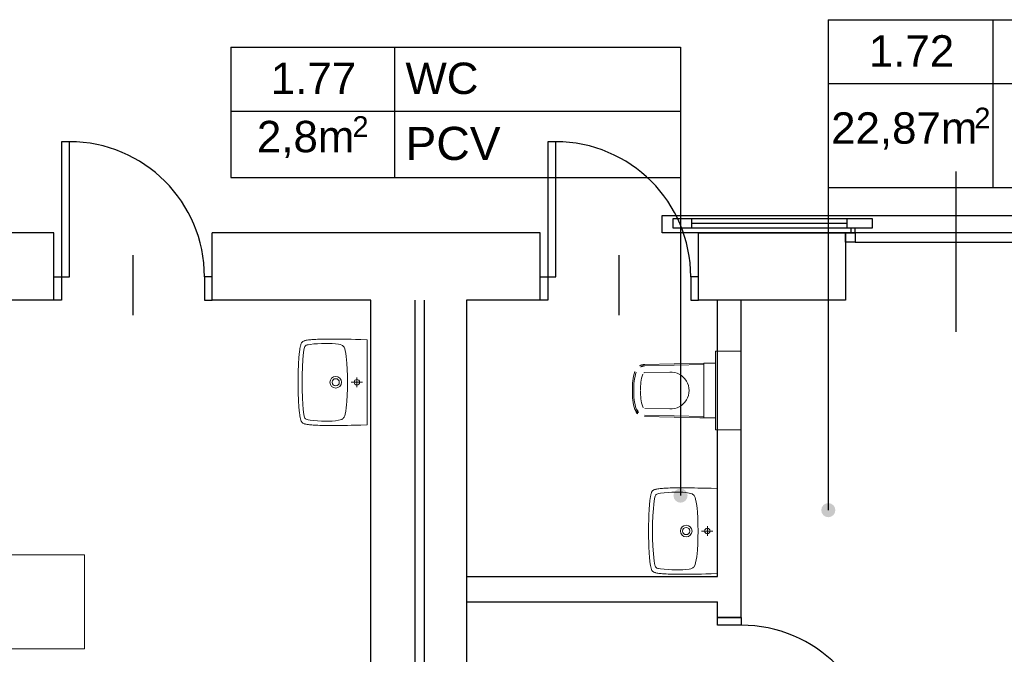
# Model space of a CAD drawing. Header units: millimetres. Extents: x 6612728327 to 6612744462, y 5733542327 to 5733552841.
# Tile 29 of 123: x 6612735105 to 6612735732, y 5733544655 to 5733545060. Entities that reach past the tile are written whole.
import ezdxf

# ---------------------------------------------------------------- set-up
doc = ezdxf.new("R2010")
doc.units = ezdxf.units.MM
doc.header["$MEASUREMENT"] = 0
for name, color, linetype in [('!!!!_SCIANY GRUBE', 7, 'Continuous'), ('_A TECHN._wyposazenie sanitariaty', 7, 'Continuous'), ('_ATECHN-MEBLE', 7, 'Continuous'), ('A_A-OPISY POM', 7, 'Continuous'), ('A_Stolarka_drzw_wew', 192, 'Continuous')]:
    doc.layers.add(name, color=color, linetype=linetype)
doc.styles.add('GENERATED_STYLE_1', font='arial.ttf')

msp = doc.modelspace()

# ---------------------------------------------------------------- hatches: boundary and pattern name
at = {"layer": 'A_A-OPISY POM', "linetype": 'Continuous', "lineweight": 25}
for points in [[(6612735525.903239, 5733544751.918691, 1), (6612735525.903239, 5733544760.918691, 1)], [(6612735620.08005, 5733544742.643811, 1), (6612735620.08005, 5733544751.643811, 1)]]:
    msp.add_hatch(color=7, dxfattribs=at).paths.add_polyline_path(points)

# ---------------------------------------------------------------- linework, layer by layer
at = {"layer": '!!!!_SCIANY GRUBE', "color": 7, "lineweight": 30}
for p, q in [((6612735126.516483, 5733544923.844683), (6612734736.516482, 5733544923.844683)), ((6612735126.516483, 5733544880.844683), (6612735126.516483, 5733544923.844683)), ((6612735436.408333, 5733544923.844683), (6612735227.516483, 5733544923.844683)), ((6612735227.516483, 5733544880.844683), (6612735227.516483, 5733544923.844683)), ((6612735436.408333, 5733544880.844683), (6612735436.408333, 5733544923.844683)), ((6612735126.516483, 5733544880.844683), (6612734978.516483, 5733544880.844683)), ((6612735328.516483, 5733544880.844683), (6612735227.516483, 5733544880.844683)), ((6612735328.516483, 5733544319.844682), (6612735328.516483, 5733544880.844683)), ((6612735356.516483, 5733544880.844683), (6612735356.516483, 5733544294.844682)), ((6612735362.516483, 5733544880.844683), (6612735362.516483, 5733544294.844682)), ((6612735436.408333, 5733544880.844683), (6612735389.516483, 5733544880.844683)), ((6612735389.516483, 5733544880.844683), (6612735389.516483, 5733544636.844683)), ((6612735389.516483, 5733544704.844683), (6612735549.516484, 5733544704.844683)), ((6612735389.516483, 5733544688.844683), (6612735549.516484, 5733544688.844683)), ((6612735564.516484, 5733544678.844683), (6612735549.516484, 5733544678.844683))]:
    msp.add_line(p, q, dxfattribs=at)
at = {"layer": '!!!!_SCIANY GRUBE', "color": 7, "lineweight": 30, "flags": 128}
msp.add_lwpolyline([(6612735631.099485, 5733544880.844683), (6612735537.408333, 5733544880.844683), (6612735537.408333, 5733544923.844683), (6612735631.104005, 5733544923.844683)], close=True, dxfattribs=at)
for points in [[(6612735549.516484, 5733544704.844683), (6612735549.516484, 5733544880.844683)], [(6612735564.516484, 5733544678.844683), (6612735564.516484, 5733544880.844683)], [(6612735549.516484, 5733544678.844683), (6612735549.516484, 5733544688.844683)]]:
    msp.add_lwpolyline(points, dxfattribs=at)
at = {"layer": '_A TECHN._wyposazenie sanitariaty', "color": 7, "lineweight": 18, "flags": 128}
for points in [[(6612735286.601652, 5733544855.19163), (6612735286.497231, 5733544855.165596), (6612735286.392809, 5733544855.113528), (6612735286.001443, 5733544854.983073), (6612735285.610077, 5733544854.826584), (6612735285.297098, 5733544854.643775), (6612735284.983833, 5733544854.461252), (6612735284.722922, 5733544854.226375), (6612735284.514365, 5733544853.965464), (6612735284.305522, 5733544853.652485), (6612735284.149034, 5733544853.313187), (6612735283.992543, 5733544852.947855), (6612735283.862089, 5733544852.556489), (6612735283.653246, 5733544851.721688), (6612735283.548824, 5733544851.251934), (6612735283.470722, 5733544850.782467), (6612735283.366301, 5733544850.286678), (6612735283.287913, 5733544849.764857), (6612735283.209811, 5733544849.243035), (6612735283.053036, 5733544848.147324), (6612735283.000969, 5733544847.547115), (6612735282.922581, 5733544846.946906), (6612735282.870513, 5733544846.320949), (6612735282.792126, 5733544845.668672), (6612735282.740057, 5733544844.990074), (6612735282.68799, 5733544844.285729), (6612735282.635635, 5733544843.529032), (6612735282.583569, 5733544842.772333), (6612735282.531214, 5733544841.937532), (6612735282.50518, 5733544841.076412), (6612735282.453113, 5733544840.189545), (6612735282.400759, 5733544839.224003), (6612735282.348691, 5733544838.206393), (6612735282.322657, 5733544837.136716), (6612735282.270304, 5733544835.962617), (6612735282.244269, 5733544834.736451), (6612735282.218236, 5733544833.379543), (6612735282.192203, 5733544831.944533), (6612735282.166168, 5733544830.327002), (6612735282.166168, 5733544828.605046)], [(6612735313.684023, 5733544828.578727), (6612735313.65799, 5733544832.674912), (6612735313.527534, 5733544836.771383), (6612735313.292657, 5733544840.867569), (6612735313.136168, 5733544842.902788), (6612735312.901291, 5733544844.937721), (6612735312.588312, 5733544846.946906), (6612735312.170627, 5733544848.955804), (6612735311.883681, 5733544849.94738), (6612735311.492315, 5733544850.886602), (6612735311.20537, 5733544851.330035), (6612735310.866072, 5733544851.695368), (6612735310.448672, 5733544851.982313), (6612735310.005239, 5733544852.243223), (6612735309.039697, 5733544852.582521), (6612735308.048408, 5733544852.817399), (6612735306.013187, 5733544853.130378), (6612735303.978255, 5733544853.286867), (6612735302.934612, 5733544853.339221), (6612735302.41279, 5733544853.365254), (6612735299.41203, 5733544853.365254), (6612735297.011765, 5733544853.286867), (6612735294.585179, 5733544853.182732), (6612735292.184915, 5733544852.999922), (6612735289.784649, 5733544852.739012), (6612735288.584231, 5733544852.556489), (6612735288.010342, 5733544852.399999), (6612735287.436452, 5733544852.165122), (6612735286.940664, 5733544851.851857), (6612735286.731822, 5733544851.617267), (6612735286.575332, 5733544851.356356), (6612735286.340455, 5733544850.808214), (6612735286.157931, 5733544850.234324), (6612735285.740532, 5733544847.860094), (6612735285.453301, 5733544845.459542), (6612735285.244744, 5733544843.059278), (6612735284.931479, 5733544838.232427), (6612735284.77499, 5733544833.405577), (6612735284.722922, 5733544828.578727)], [(6612735294.6115, 5733544856.000397), (6612735293.489469, 5733544855.948329), (6612735293.437401, 5733544855.948329), (6612735292.811157, 5733544855.922295), (6612735291.89797, 5733544855.843907), (6612735291.03685, 5733544855.79184), (6612735290.228084, 5733544855.713451), (6612735289.471385, 5733544855.63535), (6612735288.741007, 5733544855.556963), (6612735288.062696, 5733544855.452541), (6612735287.436452, 5733544855.37444), (6612735286.836243, 5733544855.243984), (6612735286.418843, 5733544855.139563)], [(6612735294.689887, 5733544856.000683), (6612735294.6115, 5733544856.000683)], [(6612735297.272676, 5733544856.078785), (6612735296.046509, 5733544856.052751), (6612735294.689601, 5733544856.000397)], [(6612735296.046509, 5733544856.052751), (6612735296.046509, 5733544856.078785)], [(6612735326.155675, 5733544801.470036), (6612735326.155675, 5733544855.739486), (6612735322.085524, 5733544855.869942), (6612735318.771784, 5733544855.948329), (6612735315.980152, 5733544856.000397), (6612735313.605922, 5733544856.02643), (6612735311.544669, 5733544856.052464), (6612735309.69226, 5733544856.078785), (6612735308.022373, 5733544856.078785), (6612735306.508976, 5733544856.104818), (6612735302.647668, 5733544856.104818), (6612735301.55167, 5733544856.130852), (6612735300.508027, 5733544856.130852), (6612735299.516738, 5733544856.104818), (6612735297.690361, 5733544856.104818), (6612735297.272963, 5733544856.078785)], [(6612735286.392809, 5733544802.096336), (6612735286.001443, 5733544802.226791), (6612735285.610077, 5733544802.383281), (6612735285.297098, 5733544802.56609), (6612735284.983833, 5733544802.748612), (6612735284.722922, 5733544802.98349), (6612735284.514365, 5733544803.270434), (6612735284.305522, 5733544803.557379), (6612735284.149034, 5733544803.896677), (6612735283.992543, 5733544804.262011), (6612735283.862089, 5733544804.653377), (6612735283.757668, 5733544805.070776), (6612735283.653246, 5733544805.514211), (6612735283.548824, 5733544805.957931), (6612735283.470722, 5733544806.427399), (6612735283.366301, 5733544806.923186), (6612735283.287913, 5733544807.445007), (6612735283.209811, 5733544807.966829), (6612735283.053036, 5733544809.06254), (6612735283.000969, 5733544809.66275), (6612735282.922581, 5733544810.262959), (6612735282.870513, 5733544810.888916), (6612735282.792126, 5733544811.541193), (6612735282.740057, 5733544812.21979), (6612735282.68799, 5733544812.924135), (6612735282.635635, 5733544813.680833), (6612735282.583569, 5733544814.463566), (6612735282.531214, 5733544815.272332), (6612735282.50518, 5733544816.133452), (6612735282.453113, 5733544817.02032), (6612735282.400759, 5733544817.985862), (6612735282.348691, 5733544819.003471), (6612735282.322657, 5733544820.073149), (6612735282.270304, 5733544821.247247), (6612735282.244269, 5733544822.473413), (6612735282.218236, 5733544823.830322), (6612735282.192203, 5733544825.291365), (6612735282.166168, 5733544826.882864), (6612735282.166168, 5733544828.604818)], [(6612735301.838614, 5733544803.844439), (6612735299.41203, 5733544803.844439), (6612735297.011765, 5733544803.922826), (6612735294.585179, 5733544804.053282), (6612735292.184915, 5733544804.235805), (6612735289.784649, 5733544804.470682), (6612735288.584231, 5733544804.679239), (6612735288.010342, 5733544804.809693), (6612735287.436452, 5733544805.044571), (6612735286.940664, 5733544805.383869), (6612735286.731822, 5733544805.592426), (6612735286.575332, 5733544805.853337), (6612735286.340455, 5733544806.401479), (6612735286.157931, 5733544806.975368), (6612735285.740532, 5733544809.3496), (6612735285.453301, 5733544811.750151), (6612735285.244744, 5733544814.150415), (6612735284.931479, 5733544818.977266), (6612735284.77499, 5733544823.804116), (6612735284.722922, 5733544828.630966)], [(6612735313.684023, 5733544828.631081), (6612735313.65799, 5733544824.534895), (6612735313.527534, 5733544820.438424), (6612735313.292657, 5733544816.368272), (6612735313.136168, 5733544814.307019), (6612735312.901291, 5733544812.272087), (6612735312.588312, 5733544810.262902), (6612735312.170627, 5733544808.254003), (6612735311.883681, 5733544807.262427), (6612735311.492315, 5733544806.323206), (6612735311.20537, 5733544805.905806), (6612735310.866072, 5733544805.514439), (6612735310.448672, 5733544805.227494), (6612735310.005239, 5733544804.992618), (6612735309.039697, 5733544804.627285), (6612735308.048408, 5733544804.392408), (6612735306.013187, 5733544804.105464), (6612735303.978255, 5733544803.92294), (6612735302.934612, 5733544803.870586), (6612735302.41279, 5733544803.844553), (6612735301.838614, 5733544803.844553)], [(6612735316.001824, 5733544828.617835), (6612735323.137331, 5733544828.617835)], [(6612735319.658938, 5733544825.486905), (6612735319.658938, 5733544831.748765)], [(6612735286.497231, 5733544802.070245), (6612735286.392809, 5733544802.096278)], [(6612735292.811157, 5733544801.313603), (6612735291.89797, 5733544801.365671), (6612735291.03685, 5733544801.418025), (6612735290.228084, 5733544801.496126), (6612735289.471385, 5733544801.574514), (6612735288.741007, 5733544801.652902), (6612735288.062696, 5733544801.757037), (6612735287.436452, 5733544801.835425), (6612735286.836243, 5733544801.96588), (6612735286.418843, 5733544802.096336)], [(6612735286.496944, 5733544802.070188), (6612735286.601366, 5733544802.01812)], [(6612735297.272676, 5733544801.130966), (6612735296.046509, 5733544801.157), (6612735294.689601, 5733544801.209353), (6612735294.6115, 5733544801.209353), (6612735293.489469, 5733544801.261421), (6612735293.437401, 5733544801.261421), (6612735292.811157, 5733544801.313489)], [(6612735296.046509, 5733544801.157), (6612735296.046509, 5733544801.183034)], [(6612735303.847799, 5733544801.104875), (6612735298.577516, 5733544801.104875), (6612735297.690361, 5733544801.130909), (6612735297.272963, 5733544801.130909)], [(6612735326.155675, 5733544801.47015), (6612735322.085524, 5733544801.339694), (6612735318.771784, 5733544801.261307), (6612735315.980152, 5733544801.20924), (6612735313.605922, 5733544801.183206), (6612735311.544669, 5733544801.157171), (6612735309.69226, 5733544801.130851), (6612735306.508976, 5733544801.130851), (6612735303.847799, 5733544801.104818)]]:
    msp.add_lwpolyline(points, dxfattribs=at)
at = {"layer": '_A TECHN._wyposazenie sanitariaty', "color": 7, "lineweight": 18}
for centre, radius in [((6612735306.169821, 5733544828.617835), 3.691874), ((6612735306.169678, 5733544828.616175), 2.296058), ((6612735319.658938, 5733544828.617835), 1.748059)]:
    msp.add_circle(centre, radius, dxfattribs=at)
at = {"layer": '_ATECHN-MEBLE', "color": 7, "lineweight": 18}
for p, q in [((6612735540.750513, 5733544840.881662), (6612735503.005356, 5733544839.990393)), ((6612735540.772651, 5733544839.944109), (6612735503.027494, 5733544839.052839)), ((6612735540.750513, 5733544840.881662), (6612735548.250513, 5733544840.881662)), ((6612735540.750513, 5733544805.881662), (6612735540.750513, 5733544840.881662)), ((6612735548.250513, 5733544840.881662), (6612735548.250513, 5733544805.881662)), ((6612735519.008538, 5733544835.148757), (6612735503.128534, 5733544834.773786)), ((6612735519.008538, 5733544811.614568), (6612735503.128534, 5733544811.98954)), ((6612735540.750513, 5733544805.881662), (6612735503.005356, 5733544806.772932)), ((6612735540.772651, 5733544806.819216), (6612735503.027494, 5733544807.710485)), ((6612735540.750513, 5733544805.881662), (6612735538.250513, 5733544805.881662)), ((6612735548.250513, 5733544805.881662), (6612735540.750513, 5733544805.881662))]:
    msp.add_line(p, q, dxfattribs=at)
at = {"layer": '_ATECHN-MEBLE', "color": 7, "lineweight": 18, "flags": 128}
for points in [[(6612735286.601652, 5733544855.19163), (6612735286.497231, 5733544855.165596), (6612735286.392809, 5733544855.113528), (6612735286.001443, 5733544854.983073), (6612735285.610077, 5733544854.826584), (6612735285.297098, 5733544854.643775), (6612735284.983833, 5733544854.461252), (6612735284.722922, 5733544854.226375), (6612735284.514365, 5733544853.965464), (6612735284.305522, 5733544853.652485), (6612735284.149034, 5733544853.313187), (6612735283.992543, 5733544852.947855), (6612735283.862089, 5733544852.556489), (6612735283.653246, 5733544851.721688), (6612735283.548824, 5733544851.251934), (6612735283.470722, 5733544850.782467), (6612735283.366301, 5733544850.286678), (6612735283.287913, 5733544849.764857), (6612735283.209811, 5733544849.243035), (6612735283.053036, 5733544848.147324), (6612735283.000969, 5733544847.547115), (6612735282.922581, 5733544846.946906), (6612735282.870513, 5733544846.320949), (6612735282.792126, 5733544845.668672), (6612735282.740057, 5733544844.990074), (6612735282.68799, 5733544844.285729), (6612735282.635635, 5733544843.529032), (6612735282.583569, 5733544842.772333), (6612735282.531214, 5733544841.937532), (6612735282.50518, 5733544841.076412), (6612735282.453113, 5733544840.189545), (6612735282.400759, 5733544839.224003), (6612735282.348691, 5733544838.206393), (6612735282.322657, 5733544837.136716), (6612735282.270304, 5733544835.962617), (6612735282.244269, 5733544834.736451), (6612735282.218236, 5733544833.379543), (6612735282.192203, 5733544831.944533), (6612735282.166168, 5733544830.327002), (6612735282.166168, 5733544828.605046)], [(6612735313.684023, 5733544828.578727), (6612735313.65799, 5733544832.674912), (6612735313.527534, 5733544836.771383), (6612735313.292657, 5733544840.867569), (6612735313.136168, 5733544842.902788), (6612735312.901291, 5733544844.937721), (6612735312.588312, 5733544846.946906), (6612735312.170627, 5733544848.955804), (6612735311.883681, 5733544849.94738), (6612735311.492315, 5733544850.886602), (6612735311.20537, 5733544851.330035), (6612735310.866072, 5733544851.695368), (6612735310.448672, 5733544851.982313), (6612735310.005239, 5733544852.243223), (6612735309.039697, 5733544852.582521), (6612735308.048408, 5733544852.817399), (6612735306.013187, 5733544853.130378), (6612735303.978255, 5733544853.286867), (6612735302.934612, 5733544853.339221), (6612735302.41279, 5733544853.365254), (6612735299.41203, 5733544853.365254), (6612735297.011765, 5733544853.286867), (6612735294.585179, 5733544853.182732), (6612735292.184915, 5733544852.999922), (6612735289.784649, 5733544852.739012), (6612735288.584231, 5733544852.556489), (6612735288.010342, 5733544852.399999), (6612735287.436452, 5733544852.165122), (6612735286.940664, 5733544851.851857), (6612735286.731822, 5733544851.617267), (6612735286.575332, 5733544851.356356), (6612735286.340455, 5733544850.808214), (6612735286.157931, 5733544850.234324), (6612735285.740532, 5733544847.860094), (6612735285.453301, 5733544845.459542), (6612735285.244744, 5733544843.059278), (6612735284.931479, 5733544838.232427), (6612735284.77499, 5733544833.405577), (6612735284.722922, 5733544828.578727)], [(6612735294.6115, 5733544856.000397), (6612735293.489469, 5733544855.948329), (6612735293.437401, 5733544855.948329), (6612735292.811157, 5733544855.922295), (6612735291.89797, 5733544855.843907), (6612735291.03685, 5733544855.79184), (6612735290.228084, 5733544855.713451), (6612735289.471385, 5733544855.63535), (6612735288.741007, 5733544855.556963), (6612735288.062696, 5733544855.452541), (6612735287.436452, 5733544855.37444), (6612735286.836243, 5733544855.243984), (6612735286.418843, 5733544855.139563)], [(6612735294.689887, 5733544856.000683), (6612735294.6115, 5733544856.000683)], [(6612735297.272676, 5733544856.078785), (6612735296.046509, 5733544856.052751), (6612735294.689601, 5733544856.000397)], [(6612735296.046509, 5733544856.052751), (6612735296.046509, 5733544856.078785)], [(6612735326.155675, 5733544801.470036), (6612735326.155675, 5733544855.739486), (6612735322.085524, 5733544855.869942), (6612735318.771784, 5733544855.948329), (6612735315.980152, 5733544856.000397), (6612735313.605922, 5733544856.02643), (6612735311.544669, 5733544856.052464), (6612735309.69226, 5733544856.078785), (6612735308.022373, 5733544856.078785), (6612735306.508976, 5733544856.104818), (6612735302.647668, 5733544856.104818), (6612735301.55167, 5733544856.130852), (6612735300.508027, 5733544856.130852), (6612735299.516738, 5733544856.104818), (6612735297.690361, 5733544856.104818), (6612735297.272963, 5733544856.078785)], [(6612735286.392809, 5733544802.096336), (6612735286.001443, 5733544802.226791), (6612735285.610077, 5733544802.383281), (6612735285.297098, 5733544802.56609), (6612735284.983833, 5733544802.748612), (6612735284.722922, 5733544802.98349), (6612735284.514365, 5733544803.270434), (6612735284.305522, 5733544803.557379), (6612735284.149034, 5733544803.896677), (6612735283.992543, 5733544804.262011), (6612735283.862089, 5733544804.653377), (6612735283.757668, 5733544805.070776), (6612735283.653246, 5733544805.514211), (6612735283.548824, 5733544805.957931), (6612735283.470722, 5733544806.427399), (6612735283.366301, 5733544806.923186), (6612735283.287913, 5733544807.445007), (6612735283.209811, 5733544807.966829), (6612735283.053036, 5733544809.06254), (6612735283.000969, 5733544809.66275), (6612735282.922581, 5733544810.262959), (6612735282.870513, 5733544810.888916), (6612735282.792126, 5733544811.541193), (6612735282.740057, 5733544812.21979), (6612735282.68799, 5733544812.924135), (6612735282.635635, 5733544813.680833), (6612735282.583569, 5733544814.463566), (6612735282.531214, 5733544815.272332), (6612735282.50518, 5733544816.133452), (6612735282.453113, 5733544817.02032), (6612735282.400759, 5733544817.985862), (6612735282.348691, 5733544819.003471), (6612735282.322657, 5733544820.073149), (6612735282.270304, 5733544821.247247), (6612735282.244269, 5733544822.473413), (6612735282.218236, 5733544823.830322), (6612735282.192203, 5733544825.291365), (6612735282.166168, 5733544826.882864), (6612735282.166168, 5733544828.604818)], [(6612735301.838614, 5733544803.844439), (6612735299.41203, 5733544803.844439), (6612735297.011765, 5733544803.922826), (6612735294.585179, 5733544804.053282), (6612735292.184915, 5733544804.235805), (6612735289.784649, 5733544804.470682), (6612735288.584231, 5733544804.679239), (6612735288.010342, 5733544804.809693), (6612735287.436452, 5733544805.044571), (6612735286.940664, 5733544805.383869), (6612735286.731822, 5733544805.592426), (6612735286.575332, 5733544805.853337), (6612735286.340455, 5733544806.401479), (6612735286.157931, 5733544806.975368), (6612735285.740532, 5733544809.3496), (6612735285.453301, 5733544811.750151), (6612735285.244744, 5733544814.150415), (6612735284.931479, 5733544818.977266), (6612735284.77499, 5733544823.804116), (6612735284.722922, 5733544828.630966)], [(6612735313.684023, 5733544828.631081), (6612735313.65799, 5733544824.534895), (6612735313.527534, 5733544820.438424), (6612735313.292657, 5733544816.368272), (6612735313.136168, 5733544814.307019), (6612735312.901291, 5733544812.272087), (6612735312.588312, 5733544810.262902), (6612735312.170627, 5733544808.254003), (6612735311.883681, 5733544807.262427), (6612735311.492315, 5733544806.323206), (6612735311.20537, 5733544805.905806), (6612735310.866072, 5733544805.514439), (6612735310.448672, 5733544805.227494), (6612735310.005239, 5733544804.992618), (6612735309.039697, 5733544804.627285), (6612735308.048408, 5733544804.392408), (6612735306.013187, 5733544804.105464), (6612735303.978255, 5733544803.92294), (6612735302.934612, 5733544803.870586), (6612735302.41279, 5733544803.844553), (6612735301.838614, 5733544803.844553)], [(6612735316.001824, 5733544828.617835), (6612735323.137331, 5733544828.617835)], [(6612735319.658938, 5733544825.486905), (6612735319.658938, 5733544831.748765)], [(6612735286.497231, 5733544802.070245), (6612735286.392809, 5733544802.096278)], [(6612735292.811157, 5733544801.313603), (6612735291.89797, 5733544801.365671), (6612735291.03685, 5733544801.418025), (6612735290.228084, 5733544801.496126), (6612735289.471385, 5733544801.574514), (6612735288.741007, 5733544801.652902), (6612735288.062696, 5733544801.757037), (6612735287.436452, 5733544801.835425), (6612735286.836243, 5733544801.96588), (6612735286.418843, 5733544802.096336)], [(6612735286.496944, 5733544802.070188), (6612735286.601366, 5733544802.01812)], [(6612735297.272676, 5733544801.130966), (6612735296.046509, 5733544801.157), (6612735294.689601, 5733544801.209353), (6612735294.6115, 5733544801.209353), (6612735293.489469, 5733544801.261421), (6612735293.437401, 5733544801.261421), (6612735292.811157, 5733544801.313489)], [(6612735296.046509, 5733544801.157), (6612735296.046509, 5733544801.183034)], [(6612735303.847799, 5733544801.104875), (6612735298.577516, 5733544801.104875), (6612735297.690361, 5733544801.130909), (6612735297.272963, 5733544801.130909)], [(6612735326.155675, 5733544801.47015), (6612735322.085524, 5733544801.339694), (6612735318.771784, 5733544801.261307), (6612735315.980152, 5733544801.20924), (6612735313.605922, 5733544801.183206), (6612735311.544669, 5733544801.157171), (6612735309.69226, 5733544801.130851), (6612735306.508976, 5733544801.130851), (6612735303.847799, 5733544801.104818)], [(6612735509.962461, 5733544760.431552), (6612735509.85804, 5733544760.405519), (6612735509.753618, 5733544760.35345), (6612735509.362252, 5733544760.222996), (6612735508.970886, 5733544760.066505), (6612735508.657907, 5733544759.883697), (6612735508.344643, 5733544759.701174), (6612735508.083732, 5733544759.466296), (6612735507.875175, 5733544759.205385), (6612735507.666331, 5733544758.892406), (6612735507.509843, 5733544758.553109), (6612735507.353353, 5733544758.187777), (6612735507.222898, 5733544757.796411), (6612735507.014054, 5733544756.96161), (6612735506.909633, 5733544756.491856), (6612735506.831532, 5733544756.022388), (6612735506.72711, 5733544755.526601), (6612735506.648723, 5733544755.004779), (6612735506.570621, 5733544754.482957), (6612735506.413845, 5733544753.387245), (6612735506.361778, 5733544752.787037), (6612735506.28339, 5733544752.186828), (6612735506.231322, 5733544751.56087), (6612735506.152935, 5733544750.908593), (6612735506.100866, 5733544750.229997), (6612735506.0488, 5733544749.525652), (6612735505.996445, 5733544748.768953), (6612735505.944378, 5733544748.012255), (6612735505.892023, 5733544747.177454), (6612735505.86599, 5733544746.316334), (6612735505.813922, 5733544745.429466), (6612735505.761568, 5733544744.463924), (6612735505.7095, 5733544743.446315), (6612735505.683466, 5733544742.376637), (6612735505.631113, 5733544741.202539), (6612735505.605079, 5733544739.976373), (6612735505.579045, 5733544738.619465), (6612735505.553011, 5733544737.184455), (6612735505.526978, 5733544735.566923), (6612735505.526978, 5733544733.844969)], [(6612735537.044832, 5733544733.818649), (6612735537.018799, 5733544737.914834), (6612735536.888344, 5733544742.011306), (6612735536.653466, 5733544746.107491), (6612735536.496978, 5733544748.14271), (6612735536.2621, 5733544750.177643), (6612735535.949121, 5733544752.186828), (6612735535.531436, 5733544754.195726), (6612735535.244491, 5733544755.187302), (6612735534.853125, 5733544756.126524), (6612735534.566179, 5733544756.569958), (6612735534.226881, 5733544756.935289), (6612735533.809481, 5733544757.222235), (6612735533.366048, 5733544757.483146), (6612735532.400506, 5733544757.822444), (6612735531.409217, 5733544758.057321), (6612735529.373997, 5733544758.370299), (6612735527.339065, 5733544758.526789), (6612735526.295422, 5733544758.579143), (6612735525.7736, 5733544758.605176), (6612735522.77284, 5733544758.605176), (6612735520.372574, 5733544758.526789), (6612735517.945989, 5733544758.422653), (6612735515.545724, 5733544758.239843), (6612735513.145458, 5733544757.978933), (6612735511.945041, 5733544757.796411), (6612735511.371151, 5733544757.63992), (6612735510.797261, 5733544757.405045), (6612735510.301474, 5733544757.09178), (6612735510.092631, 5733544756.857188), (6612735509.936141, 5733544756.596277), (6612735509.701264, 5733544756.048136), (6612735509.518741, 5733544755.474246), (6612735509.101341, 5733544753.100016), (6612735508.814111, 5733544750.699464), (6612735508.605554, 5733544748.299199), (6612735508.292289, 5733544743.472349), (6612735508.135799, 5733544738.645498), (6612735508.083732, 5733544733.818649)], [(6612735517.972309, 5733544761.240318), (6612735516.850278, 5733544761.188251), (6612735516.79821, 5733544761.188251), (6612735516.171967, 5733544761.162216), (6612735515.25878, 5733544761.083829), (6612735514.397659, 5733544761.031761), (6612735513.588893, 5733544760.953373), (6612735512.832194, 5733544760.875272), (6612735512.101816, 5733544760.796885), (6612735511.423505, 5733544760.692463), (6612735510.797261, 5733544760.614362), (6612735510.197052, 5733544760.483906), (6612735509.779653, 5733544760.379484)], [(6612735518.050696, 5733544761.240604), (6612735517.972309, 5733544761.240604)], [(6612735520.633485, 5733544761.318707), (6612735519.407318, 5733544761.292672), (6612735518.05041, 5733544761.240318)], [(6612735519.407318, 5733544761.292672), (6612735519.407318, 5733544761.318707)], [(6612735549.516484, 5733544706.709957), (6612735549.516484, 5733544760.979407), (6612735545.446333, 5733544761.109863), (6612735542.132593, 5733544761.188251), (6612735539.340961, 5733544761.240318), (6612735536.966731, 5733544761.266352), (6612735534.905478, 5733544761.292386), (6612735533.053069, 5733544761.318707), (6612735531.383183, 5733544761.318707), (6612735529.869785, 5733544761.34474), (6612735526.008477, 5733544761.34474), (6612735524.912479, 5733544761.370773), (6612735523.868836, 5733544761.370773), (6612735522.877547, 5733544761.34474), (6612735521.05117, 5733544761.34474), (6612735520.633771, 5733544761.318707)], [(6612735509.753618, 5733544707.336258), (6612735509.362252, 5733544707.466713), (6612735508.970886, 5733544707.623202), (6612735508.657907, 5733544707.806011), (6612735508.344643, 5733544707.988535), (6612735508.083732, 5733544708.223412), (6612735507.875175, 5733544708.510356), (6612735507.666331, 5733544708.797301), (6612735507.509843, 5733544709.136599), (6612735507.353353, 5733544709.501932), (6612735507.222898, 5733544709.893298), (6612735507.118477, 5733544710.310698), (6612735507.014054, 5733544710.754132), (6612735506.909633, 5733544711.197852), (6612735506.831532, 5733544711.66732), (6612735506.72711, 5733544712.163108), (6612735506.648723, 5733544712.684929), (6612735506.570621, 5733544713.206751), (6612735506.413845, 5733544714.302463), (6612735506.361778, 5733544714.902672), (6612735506.28339, 5733544715.50288), (6612735506.231322, 5733544716.128838), (6612735506.152935, 5733544716.781115), (6612735506.100866, 5733544717.459711), (6612735506.0488, 5733544718.164057), (6612735505.996445, 5733544718.920755), (6612735505.944378, 5733544719.703487), (6612735505.892023, 5733544720.512254), (6612735505.86599, 5733544721.373374), (6612735505.813922, 5733544722.260242), (6612735505.761568, 5733544723.225783), (6612735505.7095, 5733544724.243393), (6612735505.683466, 5733544725.31307), (6612735505.631113, 5733544726.487169), (6612735505.605079, 5733544727.713336), (6612735505.579045, 5733544729.070244), (6612735505.553011, 5733544730.531286), (6612735505.526978, 5733544732.122786), (6612735505.526978, 5733544733.84474)], [(6612735525.199425, 5733544709.08436), (6612735522.77284, 5733544709.08436), (6612735520.372574, 5733544709.162747), (6612735517.945989, 5733544709.293203), (6612735515.545724, 5733544709.475726), (6612735513.145458, 5733544709.710604), (6612735511.945041, 5733544709.919161), (6612735511.371151, 5733544710.049615), (6612735510.797261, 5733544710.284492), (6612735510.301474, 5733544710.623791), (6612735510.092631, 5733544710.832348), (6612735509.936141, 5733544711.093259), (6612735509.701264, 5733544711.6414), (6612735509.518741, 5733544712.21529), (6612735509.101341, 5733544714.589521), (6612735508.814111, 5733544716.990072), (6612735508.605554, 5733544719.390337), (6612735508.292289, 5733544724.217188), (6612735508.135799, 5733544729.044038), (6612735508.083732, 5733544733.870888)], [(6612735537.044832, 5733544733.871002), (6612735537.018799, 5733544729.774817), (6612735536.888344, 5733544725.678346), (6612735536.653466, 5733544721.608193), (6612735536.496978, 5733544719.546941), (6612735536.2621, 5733544717.512009), (6612735535.949121, 5733544715.502824), (6612735535.531436, 5733544713.493924), (6612735535.244491, 5733544712.502349), (6612735534.853125, 5733544711.563128), (6612735534.566179, 5733544711.145727), (6612735534.226881, 5733544710.754361), (6612735533.809481, 5733544710.467416), (6612735533.366048, 5733544710.23254), (6612735532.400506, 5733544709.867207), (6612735531.409217, 5733544709.63233), (6612735529.373997, 5733544709.345386), (6612735527.339065, 5733544709.162862), (6612735526.295422, 5733544709.110508), (6612735525.7736, 5733544709.084475), (6612735525.199425, 5733544709.084475)], [(6612735539.362635, 5733544733.857757), (6612735546.49814, 5733544733.857757)], [(6612735543.019748, 5733544730.726827), (6612735543.019748, 5733544736.988687)], [(6612735509.85804, 5733544707.310167), (6612735509.753618, 5733544707.3362)], [(6612735516.171967, 5733544706.553525), (6612735515.25878, 5733544706.605593), (6612735514.397659, 5733544706.657947), (6612735513.588893, 5733544706.736048), (6612735512.832194, 5733544706.814436), (6612735512.101816, 5733544706.892823), (6612735511.423505, 5733544706.996959), (6612735510.797261, 5733544707.075347), (6612735510.197052, 5733544707.205802), (6612735509.779653, 5733544707.336258)], [(6612735509.857754, 5733544707.310109), (6612735509.962175, 5733544707.258041)], [(6612735520.633485, 5733544706.370888), (6612735519.407318, 5733544706.396921), (6612735518.05041, 5733544706.449276), (6612735517.972309, 5733544706.449276), (6612735516.850278, 5733544706.501343), (6612735516.79821, 5733544706.501343), (6612735516.171967, 5733544706.553411)], [(6612735519.407318, 5733544706.396921), (6612735519.407318, 5733544706.422956)], [(6612735527.208609, 5733544706.344796), (6612735521.938325, 5733544706.344796), (6612735521.05117, 5733544706.370831), (6612735520.633771, 5733544706.370831)], [(6612735549.516484, 5733544706.710072), (6612735545.446333, 5733544706.579617), (6612735542.132593, 5733544706.501228), (6612735539.340961, 5733544706.449162), (6612735536.966731, 5733544706.423127), (6612735534.905478, 5733544706.397093), (6612735533.053069, 5733544706.370772), (6612735529.869785, 5733544706.370772), (6612735527.208609, 5733544706.34474)]]:
    msp.add_lwpolyline(points, dxfattribs=at)
for points in [[(6612735564.250513, 5733544848.381662), (6612735548.250513, 5733544848.381662), (6612735548.250513, 5733544798.381662), (6612735564.250513, 5733544798.381662)], [(6612735076.15122, 5733544718.783266), (6612735076.15122, 5733544658.783266), (6612735146.15122, 5733544658.783266), (6612735146.15122, 5733544718.783266)]]:
    msp.add_lwpolyline(points, close=True, dxfattribs=at)
at = {"layer": '_ATECHN-MEBLE', "color": 7, "lineweight": 18}
for centre, radius in [((6612735306.169821, 5733544828.617835), 3.691874), ((6612735306.169678, 5733544828.616175), 2.296058), ((6612735319.658938, 5733544828.617835), 1.748059), ((6612735529.53063, 5733544733.857757), 3.691874), ((6612735529.530487, 5733544733.856096), 2.296058), ((6612735543.019748, 5733544733.857757), 1.748059)]:
    msp.add_circle(centre, radius, dxfattribs=at)
for centre, radius, start, end in [((6612735503.118511, 5733544833.411348), 6.581331, 90.150264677, 162.273688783), ((6612735527.468727, 5733544825.223181), 32.2708, 161.589241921, 183.271516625), ((6612735527.468727, 5733544825.223181), 31.332985, 161.589241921, 183.271516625), ((6612735503.118511, 5733544833.411348), 5.643516, 90.150264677, 162.273688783), ((6612735527.468727, 5733544825.223181), 27.052738, 161.589241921, 183.271516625), ((6612735503.118511, 5733544833.411348), 1.363269, 90.150264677, 162.273688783), ((6612735519.543062, 5733544823.381662), 11.779229, 267.399273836, 92.600726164), ((6612735527.468727, 5733544821.540144), 32.2708, 176.728483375, 198.410758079), ((6612735527.468727, 5733544821.540144), 31.332985, 176.728483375, 198.410758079), ((6612735527.468727, 5733544821.540144), 27.052738, 176.728483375, 198.410758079), ((6612735503.118511, 5733544813.351977), 6.581331, 197.726311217, 269.849735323), ((6612735503.118511, 5733544813.351977), 5.643516, 197.726311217, 269.849735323), ((6612735503.118511, 5733544813.351977), 1.363269, 197.726311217, 269.849735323)]:
    msp.add_arc(centre, radius, start, end, dxfattribs=at)
at = {"layer": 'A_A-OPISY POM', "color": 7, "lineweight": 25}
for p, q in [((6612735620.08005, 5733545059.577991), (6612735937.327457, 5733545059.577991)), ((6612735620.08005, 5733545059.577991), (6612735620.08005, 5733544952.618661)), ((6612735724.984405, 5733545059.577991), (6612735724.984405, 5733544952.618661)), ((6612735239.259378, 5733545042.133749), (6612735525.903239, 5733545042.133749)), ((6612735239.259378, 5733545042.133749), (6612735239.259378, 5733544959.160038)), ((6612735343.574094, 5733545042.133749), (6612735343.574094, 5733544959.160038)), ((6612735525.903239, 5733545042.133749), (6612735525.903239, 5733544959.160038)), ((6612735620.08005, 5733545018.834582), (6612735937.327457, 5733545018.834582)), ((6612735239.259378, 5733545001.390342), (6612735525.903239, 5733545001.390342)), ((6612735239.259378, 5733544959.160038), (6612735525.903239, 5733544959.160038)), ((6612735620.08005, 5733544952.618661), (6612735937.327457, 5733544952.618661))]:
    msp.add_line(p, q, dxfattribs=at)
at = {"layer": 'A_A-OPISY POM', "color": 7, "lineweight": 25, "flags": 128}
for points in [[(6612735525.903239, 5733545038.78717), (6612735525.903239, 5733544756.418691)], [(6612735620.08005, 5733544976.60428), (6612735620.08005, 5733544747.143811)]]:
    msp.add_lwpolyline(points, dxfattribs=at)
at = {"layer": 'A_Stolarka_drzw_wew', "color": 7, "lineweight": 30}
for p, q in [((6612735131.517491, 5733544981.845641), (6612735131.516633, 5733544895.84564)), ((6612735136.517491, 5733544981.845591), (6612735131.517491, 5733544981.845641)), ((6612735136.516633, 5733544895.845591), (6612735136.517491, 5733544981.845591)), ((6612735441.409341, 5733544981.845641), (6612735441.408483, 5733544895.84564)), ((6612735446.409341, 5733544981.845591), (6612735441.409341, 5733544981.845641)), ((6612735446.408483, 5733544895.845591), (6612735446.409341, 5733544981.845591)), ((6612735701.402658, 5733544962.874237), (6612735701.402658, 5733544860.709501)), ((6612735514.257986, 5733544923.844683), (6612735514.257986, 5733544934.844337)), ((6612735514.257986, 5733544934.844337), (6612735778.744024, 5733544934.844337)), ((6612735521.257767, 5733544926.844588), (6612735521.257767, 5733544932.8444)), ((6612735521.257767, 5733544932.8444), (6612735648.103472, 5733544932.8444)), ((6612735533.190001, 5733544926.844588), (6612735533.190001, 5733544932.8444)), ((6612735632.178789, 5733544929.844494), (6612735533.190001, 5733544929.844494)), ((6612735632.178789, 5733544926.844588), (6612735632.178789, 5733544932.8444)), ((6612735648.103472, 5733544932.8444), (6612735648.103472, 5733544926.844588)), ((6612735778.744024, 5733544923.844683), (6612735514.257986, 5733544923.844683)), ((6612735648.103472, 5733544926.844588), (6612735521.257767, 5733544926.844588)), ((6612735631.099485, 5733544923.835358), (6612735631.099485, 5733544911.835358)), ((6612735631.104005, 5733544917.844872), (6612735631.104005, 5733544923.844683)), ((6612735631.104005, 5733544923.844683), (6612735637.103817, 5733544923.844683)), ((6612735634.386512, 5733544926.844588), (6612735634.386512, 5733544923.844683)), ((6612735637.103817, 5733544926.844588), (6612735634.386512, 5733544926.844588)), ((6612735634.386512, 5733544923.844683), (6612735637.103817, 5733544923.844683)), ((6612735637.103817, 5733544923.844683), (6612735637.103817, 5733544926.844588)), ((6612735637.103817, 5733544923.844683), (6612735637.103817, 5733544917.844872)), ((6612735637.103817, 5733544917.844872), (6612735631.104005, 5733544917.844872)), ((6612735637.103817, 5733544917.844872), (6612735769.099674, 5733544917.844872)), ((6612735177.016388, 5733544871.296319), (6612735177.01677, 5733544909.619437)), ((6612735486.908237, 5733544871.296319), (6612735486.90862, 5733544909.619437)), ((6612735126.516483, 5733544880.845691), (6612735126.516633, 5733544895.845691)), ((6612735126.516633, 5733544895.845691), (6612735131.516633, 5733544895.84564)), ((6612735131.516633, 5733544895.84564), (6612735131.516483, 5733544880.84564)), ((6612735131.516633, 5733544895.84564), (6612735136.516633, 5733544895.845591)), ((6612735222.516633, 5733544895.844732), (6612735222.516483, 5733544880.844732)), ((6612735227.516633, 5733544895.844683), (6612735222.516633, 5733544895.844732)), ((6612735227.516483, 5733544880.844683), (6612735227.516633, 5733544895.844683)), ((6612735436.408333, 5733544880.845691), (6612735436.408483, 5733544895.845691)), ((6612735436.408483, 5733544895.845691), (6612735441.408483, 5733544895.84564)), ((6612735441.408483, 5733544895.84564), (6612735441.408333, 5733544880.84564)), ((6612735441.408483, 5733544895.84564), (6612735446.408483, 5733544895.845591)), ((6612735532.408483, 5733544895.844732), (6612735532.408333, 5733544880.844732)), ((6612735537.408483, 5733544895.844683), (6612735532.408483, 5733544895.844732)), ((6612735537.408333, 5733544880.844683), (6612735537.408483, 5733544895.844683)), ((6612735131.516483, 5733544880.84564), (6612735126.516483, 5733544880.845691)), ((6612735222.516483, 5733544880.844732), (6612735227.516483, 5733544880.844683)), ((6612735441.408333, 5733544880.84564), (6612735436.408333, 5733544880.845691)), ((6612735532.408333, 5733544880.844732), (6612735537.408333, 5733544880.844683)), ((6612735549.517442, 5733544673.844757), (6612735549.517492, 5733544678.844757)), ((6612735549.517492, 5733544678.844757), (6612735564.517492, 5733544678.844607)), ((6612735564.517492, 5733544678.844607), (6612735564.517442, 5733544673.844607)), ((6612735564.517442, 5733544673.844607), (6612735549.517442, 5733544673.844757))]:
    msp.add_line(p, q, dxfattribs=at)
for centre in [(6612735136.516633, 5733544895.845591), (6612735446.408483, 5733544895.845591), (6612735564.516583, 5733544587.844607)]:
    msp.add_arc(centre, 86, 359.999453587, 89.999453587, dxfattribs=at)

# ---------------------------------------------------------------- texts
at = {"layer": 'A_A-OPISY POM', "color": 7, "lineweight": 25, "attachment_point": 7, "style": 'GENERATED_STYLE_1'}
for s, insert, char_height in [('\\A1;{\\pql;\\fArial|b0|i0|c238|p38;1.72}', (6612735645.92654, 5733545029.684457), 19.99998003), ('\\A1;{\\pql;\\fArial|b0|i0|c238|p38;1.77}', (6612735264.811049, 5733545012.240215), 19.99998003), ('\\A1;{\\pql;\\fArial|b0|i0|c238|p38;WC}', (6612735350.612478, 5733545011.951073), 19.99998003), ('\\A1;{\\pql;\\fArial|b0|i0|c238|p38;2}', (6612735713.146627, 5733544990.357779), 13.20000002), ('\\A1;{\\pql;\\fArial|b0|i0|c238|p38;2}', (6612735316.853993, 5733544984.906347), 13.20000002), ('\\A1;{\\pql;\\fArial|b0|i0|c238|p38;22,87m}', (6612735621.900913, 5733544976.875258), 20.00000003), ('\\A1;{\\pql;\\fArial|b0|i0|c238|p38;2,8m}', (6612735255.962564, 5733544971.423827), 20.00000003), ('\\A1;{\\pql;\\fArial|b0|i0|c238|p38;PCV}', (6612735350.612478, 5733544969.916877), 21.11515149)]:
    msp.add_mtext(s, dxfattribs=dict(at, insert=insert, char_height=char_height))

doc.saveas('drawing.dxf')
